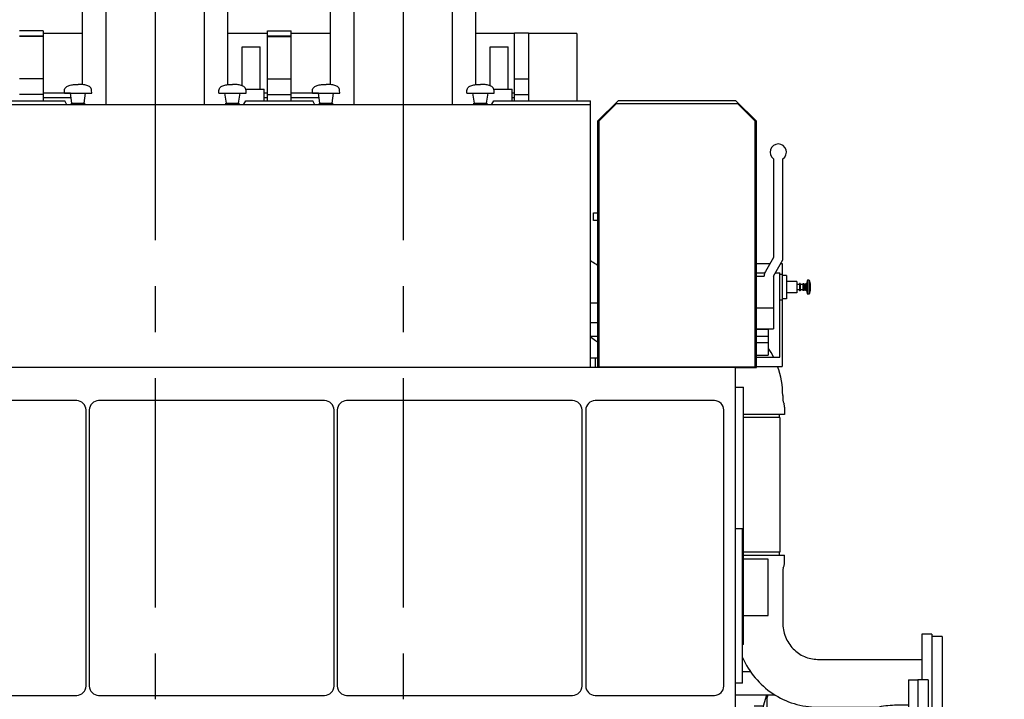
# Model space of a CAD drawing. Header units: millimetres. Extents: x 0 to 1189, y 0 to 841.
# Tile 15 of 85: x 335 to 440, y 181 to 254. Entities that reach past the tile are written whole.
import ezdxf
from ezdxf.enums import TextEntityAlignment as Align

# ---------------------------------------------------------------- set-up
doc = ezdxf.new("R2010")
doc.units = ezdxf.units.MM
doc.header["$LTSCALE"] = 65.395
doc.linetypes.add('CENTER', pattern=[0.6, 0.375, -0.075, 0.075, -0.075])
doc.layers.get('0').update_dxf_attribs({"linetype": 'CONTINUOUS'})
for name, color, linetype in [('1907_060000_TLKS_KGS_V_ABL383', 7, 'CONTINUOUS'), ('1907_061000_TLKS_KGS_V_ABL384', 7, 'CONTINUOUS'), ('1907_116500_05_SIMPLE1_A#AF0_ABL366', 7, 'CONTINUOUS'), ('1907_116500_05_SIMPLE1_T2_A_PBL454', 7, 'CONTINUOUS'), ('1907_116500_05_SIMPLE1_T2_A_PBL455', 7, 'CONTINUOUS'), ('1907_210700_31_SIMPLE1_T1_X_PBL465', 7, 'CONTINUOUS'), ('1907_210700_31_SIMPLE1_T1_X_PBL467', 7, 'CONTINUOUS'), ('1907_210700_31_SIMPLE1_X_ABL464', 7, 'CONTINUOUS'), ('1907_210700_31_SIMPLE1_X_ABL466', 7, 'CONTINUOUS'), ('1907_452000_12_SIMPLE1_A_ABL449', 7, 'CONTINUOUS'), ('1907_452000_12_SIMPLE1_T1_A_PBL450', 7, 'CONTINUOUS'), ('1907_765000_04_SIMPLE1_A_ABL427', 7, 'CONTINUOUS'), ('1907_765000_04_SIMPLE1_T1_A_PBL428', 7, 'CONTINUOUS'), ('1907_833000_34_SIMPLE1_D#AF0_ABL363', 7, 'CONTINUOUS'), ('1907_833000_34_SIMPLE1_T3_D_PBL435', 7, 'CONTINUOUS'), ('1907_833000_34_SIMPLE1_T5_D_PBL434', 7, 'CONTINUOUS'), ('1907_836000_01_SIMPLE1_A_ABL417', 7, 'CONTINUOUS'), ('1907_836000_01_SIMPLE1_T1_A_PBL433', 7, 'CONTINUOUS'), ('1907_836000_01_SIMPLE1_T2_A_PBL418', 7, 'CONTINUOUS'), ('1907_836000_01_SIMPLE1_T2_A_PBL432', 7, 'CONTINUOUS'), ('1947_000000_TLKS_MARKETING_ABL321', 7, 'CONTINUOUS'), ('1947_030000_TLKS_V_ABL336', 7, 'CONTINUOUS'), ('1947_100000_TLKS_V_ABL341', 7, 'CONTINUOUS'), ('1947_111000_11_SIMPLE1_C_ABL354', 7, 'CONTINUOUS'), ('1947_111000_11_SIMPLE1_T1_C_PBL355', 7, 'CONTINUOUS'), ('1947_111200_08_SIMPLE1_A_ABL359', 7, 'CONTINUOUS'), ('1947_111200_08_SIMPLE1_T11_A_PBL442', 7, 'CONTINUOUS'), ('1947_111200_08_SIMPLE1_T5_A_PBL443', 7, 'CONTINUOUS'), ('1947_111200_08_SIMPLE1_T7_A_PBL438', 7, 'CONTINUOUS'), ('1947_111200_08_SIMPLE1_T7_A_PBL439', 7, 'CONTINUOUS'), ('1947_111200_08_SIMPLE1_T7_A_PBL440', 7, 'CONTINUOUS'), ('1947_111200_08_SIMPLE1_T8_A_PBL441', 7, 'CONTINUOUS'), ('1947_171000_05_SIMPLE1_A_ABL369', 7, 'CONTINUOUS'), ('1947_171000_05_SIMPLE1_T1_A_PBL371', 7, 'CONTINUOUS'), ('1947_171000_05_SIMPLE1_T4_A_PBL458', 7, 'CONTINUOUS'), ('1947_171000_05_SIMPLE1_T4_A_PBL459', 7, 'CONTINUOUS'), ('1947_171000_05_SIMPLE1_T4_A_PBL460', 7, 'CONTINUOUS'), ('1947_171000_05_SIMPLE1_T4_A_PBL461', 7, 'CONTINUOUS'), ('1947_200000_TLKS_V_ABL378', 7, 'CONTINUOUS'), ('1947_700000_TLKS_V_ABL337', 7, 'CONTINUOUS'), ('1947_722000_11_SIMPLE1_A_ABL338', 7, 'CONTINUOUS'), ('1947_722000_11_SIMPLE1_T1_A_PBL339', 7, 'CONTINUOUS'), ('1947_800000_TLKS_V_ABL362', 7, 'CONTINUOUS'), ('right_6_VBL320', 7, 'CONTINUOUS')]:
    doc.layers.add(name, color=color, linetype=linetype)
doc.styles.get("Standard").update_dxf_attribs({"font": 'txt', "width": 0.6})
doc.dimstyles.new('DIMSTYLE_1', dxfattribs={"dimtxt": 3.5, "dimasz": 3.5, "dimexe": 1.8, "dimexo": 0, "dimgap": 0.875, "dimtad": 1, "dimlfac": 20, "dimdsep": 46, "dimtxsty": 'Standard', "dimblk": '_FILLED', "dimblk1": '_FILLED', "dimblk2": '_FILLED', "dimcen": 0.09, "dimadec": 0, "dimazin": 0, "dimtp": 2, "dimtm": 2, "dimtfac": 1, "dimtofl": 0, "dimtmove": 0, "dimatfit": 3, "dimldrblk": '_FILLED', "dimfxl": 1, "dimtolj": 1, "dimarcsym": 0})

# ---------------------------------------------------------------- blocks, each defined once
blk = doc.blocks.new('_FILLED')
at = {"color": 0, "linetype": 'ByBlock'}
blk.add_solid([(0, 0), (-1, 0.167), (-1, -0.167)], dxfattribs=at)
blk = doc.blocks.new('*D1')
at = {"color": 2, "linetype": 'Continuous'}
for p, q in [((375.5, 278.5), (463.95, 278.5)), ((462.15, 278.5), (462.15, 214.25)), ((462.15, 150), (462.15, 214.25)), ((413.97, 150), (463.95, 150))]:
    blk.add_line(p, q, dxfattribs=at)
at = {"color": 2, "linetype": 'Continuous', "xscale": 3.5, "yscale": 3.5, "zscale": 3.5}
for p, rotation in [((462.15, 278.5), 90), ((462.15, 150), 270)]:
    blk.add_blockref('_FILLED', p, dxfattribs=dict(at, rotation=rotation))
at = {"color": 2, "linetype": 'Continuous', "width": 0.672619}
blk.add_text('2570', height=3.5, rotation=90, dxfattribs=at).set_placement((461.27, 214.25), align=Align.CENTER)
blk = doc.blocks.new('*D17')
at = {"color": 2, "linetype": 'Continuous'}
for p, q in [((353.28, 320.25), (493.95, 320.25)), ((492.15, 320.25), (492.15, 235.12)), ((492.15, 150), (492.15, 235.12)), ((423.53, 150), (493.95, 150))]:
    blk.add_line(p, q, dxfattribs=at)
at = {"color": 2, "linetype": 'Continuous', "xscale": 3.5, "yscale": 3.5, "zscale": 3.5}
for p, rotation in [((492.15, 320.25), 90), ((492.15, 150), 270)]:
    blk.add_blockref('_FILLED', p, dxfattribs=dict(at, rotation=rotation))
at = {"color": 2, "linetype": 'Continuous', "width": 0.654762}
blk.add_text('3405', height=3.5, rotation=90, dxfattribs=at).set_placement((491.27, 235.12), align=Align.CENTER)
blk = doc.blocks.new('*D18')
at = {"color": 2, "linetype": 'Continuous'}
for p, q in [((357.63, 302), (483.95, 302)), ((482.15, 302), (482.15, 226)), ((482.15, 150), (482.15, 226)), ((423.53, 150), (483.95, 150))]:
    blk.add_line(p, q, dxfattribs=at)
at = {"color": 2, "linetype": 'Continuous', "xscale": 3.5, "yscale": 3.5, "zscale": 3.5}
for p, rotation in [((482.15, 302), 90), ((482.15, 150), 270)]:
    blk.add_blockref('_FILLED', p, dxfattribs=dict(at, rotation=rotation))
at = {"color": 2, "linetype": 'Continuous', "width": 0.672619}
blk.add_text('3040', height=3.5, rotation=90, dxfattribs=at).set_placement((481.27, 226), align=Align.CENTER)
blk = doc.blocks.new('*D19')
at = {"color": 2, "linetype": 'Continuous'}
for p, q in [((375.5, 297), (473.95, 297)), ((472.15, 297), (472.15, 223.5)), ((472.15, 150), (472.15, 223.5)), ((425.75, 150), (473.95, 150))]:
    blk.add_line(p, q, dxfattribs=at)
at = {"color": 2, "linetype": 'Continuous', "xscale": 3.5, "yscale": 3.5, "zscale": 3.5}
for p, rotation in [((472.15, 297), 90), ((472.15, 150), 270)]:
    blk.add_blockref('_FILLED', p, dxfattribs=dict(at, rotation=rotation))
at = {"color": 2, "linetype": 'Continuous', "width": 0.690476}
blk.add_text('2940', height=3.5, rotation=90, dxfattribs=at).set_placement((471.27, 223.5), align=Align.CENTER)
blk = doc.blocks.new('1947_722000_11_SIMPLE1_T1_A_PBL339', base_point=(257.32, 248.44))
at = {"layer": '1947_722000_11_SIMPLE1_T1_A_PBL339', "color": 7, "linetype": 'Continuous'}
for p, q in [((337.02, 252.7), (334.48, 252.7)), ((337.02, 252.7), (337.02, 245.24)), ((360.98, 252.7), (363.52, 252.7)), ((360.98, 245.24), (360.98, 252.7)), ((363.52, 245.24), (363.52, 252.7)), ((334.48, 252.19), (337.02, 252.19)), ((337.02, 252.12), (334.48, 252.12)), ((341.24, 252.44), (337.02, 252.44)), ((360.98, 252.44), (356.77, 252.44)), ((360.98, 252.19), (363.52, 252.19)), ((360.98, 252.12), (363.52, 252.12)), ((367.74, 252.44), (363.52, 252.44)), ((387.38, 252.44), (383.27, 252.44)), ((387.38, 252.51), (388.88, 252.51)), ((387.38, 245.24), (387.38, 252.51)), ((388.88, 252.51), (388.88, 245.24)), ((394.05, 252.44), (388.88, 252.44)), ((394.05, 252.44), (394.05, 245.24)), ((337.02, 247.57), (334.48, 247.57)), ((360.98, 247.57), (363.52, 247.57)), ((387.38, 247.57), (388.88, 247.57)), ((337.02, 245.91), (334.48, 245.91)), ((339.94, 246.04), (337.02, 246.04)), ((337.02, 245.59), (340.01, 245.59)), ((360.98, 246.04), (360.65, 246.04)), ((360.65, 245.59), (360.98, 245.59)), ((360.98, 245.91), (363.52, 245.91)), ((366.44, 246.04), (363.52, 246.04)), ((363.52, 245.59), (366.51, 245.59)), ((387.38, 246.04), (387.15, 246.04)), ((387.15, 245.59), (387.38, 245.59)), ((387.38, 245.91), (388.88, 245.91))]:
    blk.add_line(p, q, dxfattribs=at)
blk = doc.blocks.new('1947_722000_11_SIMPLE1_A_ABL338', base_point=(257.325, 248.435))
at = {"layer": '1947_722000_11_SIMPLE1_T1_A_PBL339'}
blk.add_blockref('1947_722000_11_SIMPLE1_T1_A_PBL339', (257.325, 248.435), dxfattribs=at)
blk = doc.blocks.new('1947_700000_TLKS_V_ABL337', base_point=(257.325, 248.435))
at = {"layer": '1947_722000_11_SIMPLE1_A_ABL338'}
blk.add_blockref('1947_722000_11_SIMPLE1_A_ABL338', (257.325, 248.435), dxfattribs=at)
blk = doc.blocks.new('1947_111000_11_SIMPLE1_T1_C_PBL355', base_point=(283.45, 169.62))
at = {"layer": '1947_111000_11_SIMPLE1_T1_C_PBL355', "color": 7, "linetype": 'Continuous'}
for p in [(159.4, 216.75), (411, 147.38)]:
    blk.add_line(p, (411, 216.75), dxfattribs=at)
blk = doc.blocks.new('1947_111000_11_SIMPLE1_C_ABL354', base_point=(283.45, 169.625))
at = {"layer": '1947_111000_11_SIMPLE1_T1_C_PBL355'}
blk.add_blockref('1947_111000_11_SIMPLE1_T1_C_PBL355', (283.45, 169.625), dxfattribs=at)
blk = doc.blocks.new('1947_111200_08_SIMPLE1_T7_A_PBL438', base_point=(328.53, 197.45))
at = {"layer": '1947_111200_08_SIMPLE1_T7_A_PBL438', "color": 7, "linetype": 'Continuous'}
for p, q in [((340.6, 213.2), (316.45, 213.2)), ((315.45, 212.2), (315.45, 182.7)), ((341.6, 182.7), (341.6, 212.2)), ((316.45, 181.7), (340.6, 181.7))]:
    blk.add_line(p, q, dxfattribs=at)
for centre, start, end in [((316.45, 212.2), 90, 180), ((340.6, 212.2), 0, 90), ((316.45, 182.7), 180, 270), ((340.6, 182.7), 270, 360)]:
    blk.add_arc(centre, 1, start, end, dxfattribs=at)
blk = doc.blocks.new('1947_111200_08_SIMPLE1_T7_A_PBL439', base_point=(355.03, 197.45))
at = {"layer": '1947_111200_08_SIMPLE1_T7_A_PBL439', "color": 7, "linetype": 'Continuous'}
for p, q in [((367.1, 213.2), (342.95, 213.2)), ((341.95, 212.2), (341.95, 182.7)), ((368.1, 182.7), (368.1, 212.2)), ((342.95, 181.7), (367.1, 181.7))]:
    blk.add_line(p, q, dxfattribs=at)
for centre, start, end in [((342.95, 212.2), 90, 180), ((367.1, 212.2), 0, 90), ((342.95, 182.7), 180, 270), ((367.1, 182.7), 270, 360)]:
    blk.add_arc(centre, 1, start, end, dxfattribs=at)
blk = doc.blocks.new('1947_111200_08_SIMPLE1_T7_A_PBL440', base_point=(381.52, 197.45))
at = {"layer": '1947_111200_08_SIMPLE1_T7_A_PBL440', "color": 7, "linetype": 'Continuous'}
for p, q in [((393.6, 213.2), (369.45, 213.2)), ((368.45, 212.2), (368.45, 182.7)), ((394.6, 182.7), (394.6, 212.2)), ((369.45, 181.7), (393.6, 181.7))]:
    blk.add_line(p, q, dxfattribs=at)
for centre, start, end in [((369.45, 212.2), 90, 180), ((393.6, 212.2), 0, 90), ((369.45, 182.7), 180, 270), ((393.6, 182.7), 270, 360)]:
    blk.add_arc(centre, 1, start, end, dxfattribs=at)
blk = doc.blocks.new('1947_111200_08_SIMPLE1_T8_A_PBL441', base_point=(402.38, 197.45))
at = {"layer": '1947_111200_08_SIMPLE1_T8_A_PBL441', "color": 7, "linetype": 'Continuous'}
for p, q in [((408.75, 213.2), (396, 213.2)), ((395, 212.2), (395, 182.7)), ((409.75, 182.7), (409.75, 212.2)), ((396, 181.7), (408.75, 181.7))]:
    blk.add_line(p, q, dxfattribs=at)
for centre, start, end in [((396, 212.2), 90, 180), ((408.75, 212.2), 0, 90), ((396, 182.7), 180, 270), ((408.75, 182.7), 270, 360)]:
    blk.add_arc(centre, 1, start, end, dxfattribs=at)
blk = doc.blocks.new('1947_111200_08_SIMPLE1_T11_A_PBL442', base_point=(411.38, 191.25))
at = {"layer": '1947_111200_08_SIMPLE1_T11_A_PBL442', "color": 7, "linetype": 'Continuous'}
for p, q in [((411.75, 199.5), (411, 199.5)), ((411.75, 183), (411.75, 199.5)), ((411.75, 183), (411, 183))]:
    blk.add_line(p, q, dxfattribs=at)
blk = doc.blocks.new('1947_111200_08_SIMPLE1_T5_A_PBL443', base_point=(411.425, 200.875))
at = {"layer": '1947_111200_08_SIMPLE1_T5_A_PBL443', "color": 7, "linetype": 'Continuous'}
for p, q in [((411, 214.625), (411.85, 214.625)), ((411.85, 187.125), (411.85, 214.625)), ((411.85, 187.125), (411.75, 187.125))]:
    blk.add_line(p, q, dxfattribs=at)
blk = doc.blocks.new('1947_111200_08_SIMPLE1_A_ABL359', base_point=(293.45, 174.94))
at = {"layer": '1947_111200_08_SIMPLE1_T11_A_PBL442'}
blk.add_blockref('1947_111200_08_SIMPLE1_T11_A_PBL442', (411.38, 191.25), dxfattribs=at)
at = {"layer": '1947_111200_08_SIMPLE1_T5_A_PBL443'}
blk.add_blockref('1947_111200_08_SIMPLE1_T5_A_PBL443', (411.43, 200.88), dxfattribs=at)
at = {"layer": '1947_111200_08_SIMPLE1_T7_A_PBL438'}
blk.add_blockref('1947_111200_08_SIMPLE1_T7_A_PBL438', (328.53, 197.45), dxfattribs=at)
at = {"layer": '1947_111200_08_SIMPLE1_T7_A_PBL439'}
blk.add_blockref('1947_111200_08_SIMPLE1_T7_A_PBL439', (355.03, 197.45), dxfattribs=at)
at = {"layer": '1947_111200_08_SIMPLE1_T7_A_PBL440'}
blk.add_blockref('1947_111200_08_SIMPLE1_T7_A_PBL440', (381.52, 197.45), dxfattribs=at)
at = {"layer": '1947_111200_08_SIMPLE1_T8_A_PBL441'}
blk.add_blockref('1947_111200_08_SIMPLE1_T8_A_PBL441', (402.38, 197.45), dxfattribs=at)
blk = doc.blocks.new('1907_116500_05_SIMPLE1_T2_A_PBL454', base_point=(396.15, 217.25))
at = {"layer": '1907_116500_05_SIMPLE1_T2_A_PBL454', "color": 7, "linetype": 'Continuous'}
for p in [(396.25, 217.75), (396.05, 216.75)]:
    blk.add_line(p, (396.05, 217.75), dxfattribs=at)
blk = doc.blocks.new('1907_116500_05_SIMPLE1_T2_A_PBL455', base_point=(395.77, 217.75))
at = {"layer": '1907_116500_05_SIMPLE1_T2_A_PBL455', "color": 7, "linetype": 'Continuous'}
blk.add_line((396.05, 217.75), (395.5, 217.75), dxfattribs=at)
blk = doc.blocks.new('1907_116500_05_SIMPLE1_A#AF0_ABL366', base_point=(281.2, 234.825))
at = {"layer": '1907_116500_05_SIMPLE1_T2_A_PBL454'}
blk.add_blockref('1907_116500_05_SIMPLE1_T2_A_PBL454', (396.15, 217.25), dxfattribs=at)
at = {"layer": '1907_116500_05_SIMPLE1_T2_A_PBL455'}
blk.add_blockref('1907_116500_05_SIMPLE1_T2_A_PBL455', (395.775, 217.75), dxfattribs=at)
blk = doc.blocks.new('1947_171000_05_SIMPLE1_T1_A_PBL371', base_point=(285.5, 230.99))
at = {"layer": '1947_171000_05_SIMPLE1_T1_A_PBL371', "color": 7, "linetype": 'Continuous'}
for p, q in [((332.17, 245.24), (339.33, 245.24)), ((339.53, 244.89), (339.33, 245.24)), ((358.47, 244.89), (358.67, 245.24)), ((358.67, 245.24), (365.83, 245.24)), ((366.03, 244.89), (365.83, 245.24)), ((384.97, 244.89), (385.17, 245.24)), ((385.17, 245.24), (395.5, 245.24)), ((395.5, 216.75), (395.5, 245.24)), ((175.5, 244.85), (395.5, 244.85))]:
    blk.add_line(p, q, dxfattribs=at)
for centre, start_param, end_param in [((339.58, 244.97), -3.926991, -3.141593), ((358.42, 244.97), -3.141593, -2.356194), ((366.08, 244.97), -3.926991, -3.141593), ((384.92, 244.97), -3.141593, -2.356194)]:
    blk.add_ellipse(centre, major_axis=(0, 0.125), ratio=0.57735, start_param=start_param, end_param=end_param, dxfattribs=at)
blk = doc.blocks.new('1947_171000_05_SIMPLE1_T4_A_PBL458', base_point=(340.75, 245.93))
at = {"layer": '1947_171000_05_SIMPLE1_T4_A_PBL458', "color": 7, "linetype": 'Continuous'}
for p, q in [((339.29, 246.05), (339.3, 246.34)), ((342.21, 246.05), (342.2, 246.34)), ((339.29, 246.05), (342.21, 246.05)), ((340.1, 245), (339.94, 246.05)), ((341.4, 245), (341.56, 246.05)), ((340.02, 244.85), (340.04, 245)), ((340.04, 245), (341.46, 245)), ((341.48, 244.85), (341.46, 245))]:
    blk.add_line(p, q, dxfattribs=at)
for points in [[(339.3, 246.34), (339.3, 246.41), (339.33, 246.55), (339.46, 246.71), (339.63, 246.82), (339.89, 246.92), (340.27, 246.99), (340.58, 247), (340.75, 247)], [(342.2, 246.34), (342.2, 246.41), (342.17, 246.55), (342.04, 246.71), (341.87, 246.82), (341.61, 246.92), (341.23, 246.99), (340.92, 247), (340.75, 247)]]:
    blk.add_open_spline(points, degree=3, knots=[0, 0, 0, 0, 0.126668, 0.235274, 0.344342, 0.460019, 0.715186, 1, 1, 1, 1], dxfattribs=at)
blk = doc.blocks.new('1947_171000_05_SIMPLE1_T4_A_PBL459', base_point=(357.25, 245.93))
at = {"layer": '1947_171000_05_SIMPLE1_T4_A_PBL459', "color": 7, "linetype": 'Continuous'}
for p, q in [((355.79, 246.05), (355.8, 246.34)), ((358.71, 246.05), (358.7, 246.34)), ((355.79, 246.05), (358.71, 246.05)), ((356.6, 245), (356.44, 246.05)), ((357.9, 245), (358.06, 246.05)), ((356.52, 244.85), (356.54, 245)), ((356.54, 245), (357.96, 245)), ((357.98, 244.85), (357.96, 245))]:
    blk.add_line(p, q, dxfattribs=at)
for points in [[(355.8, 246.34), (355.8, 246.41), (355.83, 246.55), (355.96, 246.71), (356.13, 246.82), (356.39, 246.92), (356.77, 246.99), (357.08, 247), (357.25, 247)], [(358.7, 246.34), (358.7, 246.41), (358.67, 246.55), (358.54, 246.71), (358.37, 246.82), (358.11, 246.92), (357.73, 246.99), (357.42, 247), (357.25, 247)]]:
    blk.add_open_spline(points, degree=3, knots=[0, 0, 0, 0, 0.126668, 0.235274, 0.344342, 0.460019, 0.715186, 1, 1, 1, 1], dxfattribs=at)
blk = doc.blocks.new('1947_171000_05_SIMPLE1_T4_A_PBL460', base_point=(367.25, 245.93))
at = {"layer": '1947_171000_05_SIMPLE1_T4_A_PBL460', "color": 7, "linetype": 'Continuous'}
for p, q in [((365.79, 246.05), (365.8, 246.34)), ((368.71, 246.05), (368.7, 246.34)), ((365.79, 246.05), (368.71, 246.05)), ((366.6, 245), (366.44, 246.05)), ((367.9, 245), (368.06, 246.05)), ((366.52, 244.85), (366.54, 245)), ((366.54, 245), (367.96, 245)), ((367.98, 244.85), (367.96, 245))]:
    blk.add_line(p, q, dxfattribs=at)
for points in [[(365.8, 246.34), (365.8, 246.41), (365.83, 246.55), (365.96, 246.71), (366.13, 246.82), (366.39, 246.92), (366.77, 246.99), (367.08, 247), (367.25, 247)], [(368.7, 246.34), (368.7, 246.41), (368.67, 246.55), (368.54, 246.71), (368.37, 246.82), (368.11, 246.92), (367.73, 246.99), (367.42, 247), (367.25, 247)]]:
    blk.add_open_spline(points, degree=3, knots=[0, 0, 0, 0, 0.126668, 0.235274, 0.344342, 0.460019, 0.715186, 1, 1, 1, 1], dxfattribs=at)
blk = doc.blocks.new('1947_171000_05_SIMPLE1_T4_A_PBL461', base_point=(383.75, 245.93))
at = {"layer": '1947_171000_05_SIMPLE1_T4_A_PBL461', "color": 7, "linetype": 'Continuous'}
for p, q in [((382.29, 246.05), (382.3, 246.34)), ((385.21, 246.05), (385.2, 246.34)), ((382.29, 246.05), (385.21, 246.05)), ((383.1, 245), (382.94, 246.05)), ((384.4, 245), (384.56, 246.05)), ((383.02, 244.85), (383.04, 245)), ((383.04, 245), (384.46, 245)), ((384.48, 244.85), (384.46, 245))]:
    blk.add_line(p, q, dxfattribs=at)
for points in [[(382.3, 246.34), (382.3, 246.41), (382.33, 246.55), (382.46, 246.71), (382.63, 246.82), (382.89, 246.92), (383.27, 246.99), (383.58, 247), (383.75, 247)], [(385.2, 246.34), (385.2, 246.41), (385.17, 246.55), (385.04, 246.71), (384.87, 246.82), (384.61, 246.92), (384.23, 246.99), (383.92, 247), (383.75, 247)]]:
    blk.add_open_spline(points, degree=3, knots=[0, 0, 0, 0, 0.126668, 0.235274, 0.344342, 0.460019, 0.715186, 1, 1, 1, 1], dxfattribs=at)
blk = doc.blocks.new('1947_171000_05_SIMPLE1_A_ABL369', base_point=(279.49, 231.88))
at = {"layer": '1947_171000_05_SIMPLE1_T1_A_PBL371'}
blk.add_blockref('1947_171000_05_SIMPLE1_T1_A_PBL371', (285.5, 230.99), dxfattribs=at)
at = {"layer": '1947_171000_05_SIMPLE1_T4_A_PBL458'}
blk.add_blockref('1947_171000_05_SIMPLE1_T4_A_PBL458', (340.75, 245.93), dxfattribs=at)
at = {"layer": '1947_171000_05_SIMPLE1_T4_A_PBL459'}
blk.add_blockref('1947_171000_05_SIMPLE1_T4_A_PBL459', (357.25, 245.93), dxfattribs=at)
at = {"layer": '1947_171000_05_SIMPLE1_T4_A_PBL460'}
blk.add_blockref('1947_171000_05_SIMPLE1_T4_A_PBL460', (367.25, 245.93), dxfattribs=at)
at = {"layer": '1947_171000_05_SIMPLE1_T4_A_PBL461'}
blk.add_blockref('1947_171000_05_SIMPLE1_T4_A_PBL461', (383.75, 245.93), dxfattribs=at)
blk = doc.blocks.new('1947_100000_TLKS_V_ABL341', base_point=(297.15, 166.65))
at = {"layer": '1907_116500_05_SIMPLE1_A#AF0_ABL366'}
blk.add_blockref('1907_116500_05_SIMPLE1_A#AF0_ABL366', (281.2, 234.825), dxfattribs=at)
at = {"layer": '1947_111000_11_SIMPLE1_C_ABL354'}
blk.add_blockref('1947_111000_11_SIMPLE1_C_ABL354', (283.45, 169.625), dxfattribs=at)
at = {"layer": '1947_111200_08_SIMPLE1_A_ABL359'}
blk.add_blockref('1947_111200_08_SIMPLE1_A_ABL359', (293.45, 174.9375), dxfattribs=at)
at = {"layer": '1947_171000_05_SIMPLE1_A_ABL369'}
blk.add_blockref('1947_171000_05_SIMPLE1_A_ABL369', (279.48875, 231.875), dxfattribs=at)
blk = doc.blocks.new('1907_833000_34_SIMPLE1_T5_D_PBL434', base_point=(432, 183.00125))
at = {"layer": '1907_833000_34_SIMPLE1_T5_D_PBL434', "color": 7, "linetype": 'Continuous'}
for p, q in [((432, 188.25125), (430.9, 188.25125)), ((430.9, 188.25125), (430.9, 183.37385)), ((432, 188.25125), (432, 177.75125)), ((433.1, 188.00125), (432, 188.00125)), ((433.1, 188.00125), (433.1, 178.00125)), ((433.1, 178.00125), (432, 178.00125)), ((432, 177.75125), (431.6, 177.75125))]:
    blk.add_line(p, q, dxfattribs=at)
blk = doc.blocks.new('1907_833000_34_SIMPLE1_T3_D_PBL435', base_point=(413.2, 204.28))
at = {"layer": '1907_833000_34_SIMPLE1_T3_D_PBL435', "color": 7, "linetype": 'Continuous'}
for p, q in [((416.05, 213.75), (416.05, 213.4)), ((416.11, 213.06), (416.19, 212.84)), ((416.25, 211.7), (411.85, 211.7)), ((415.67, 211.7), (415.67, 211.4)), ((416.25, 212.5), (416.25, 211.7)), ((415.75, 211.4), (411.85, 211.4)), ((415.75, 211.4), (415.75, 197)), ((415.75, 197), (411.85, 197)), ((415.67, 197), (415.67, 196.7)), ((411.85, 196.7), (416.25, 196.7)), ((414.5, 196.25), (411.85, 196.25)), ((414.5, 190.25), (414.5, 196.25)), ((416.25, 195.9), (416.25, 196.7)), ((416.05, 195), (416.05, 189.5)), ((416.11, 195.34), (416.19, 195.56)), ((411.85, 190.25), (414.5, 190.25)), ((419.76, 185.55), (430.9, 185.55)), ((419.76, 180.45), (426.45, 180.45))]:
    blk.add_line(p, q, dxfattribs=at)
for centre, radius, start, end in [((407, 213.75), 9.05, 26.9689, 33.7887), ((407, 213.75), 9.05, 0, 20.0466), ((417.05, 213.4), 1, 180, 199.9988), ((415.25, 212.5), 1, 0, 19.9988), ((415.25, 195.9), 1, 340.0012, 360), ((417.05, 195), 1, 160.0012, 180)]:
    blk.add_arc(centre, radius, start, end, dxfattribs=at)
for points, knots in [([(396.26, 227.63), (396.2, 227.68), (395.95, 227.85), (395.7, 228.01), (395.51, 228.12)], [0, 0, 0, 0, 0.247686, 1, 1, 1, 1]), ([(396.24, 219.44), (396.18, 219.48), (395.92, 219.66), (395.67, 219.86), (395.5, 220.01)], [0, 0, 0, 0, 0.252287, 1, 1, 1, 1]), ([(416.05, 189.5), (416.05, 188.98), (416.25, 187.94), (417.08, 186.63), (418.31, 185.75), (419.28, 185.55), (419.76, 185.55)], [0, 0, 0, 0, 0.262022, 0.517226, 0.762344, 1, 1, 1, 1]), ([(411.74, 185.75), (412.09, 184.97), (413, 183.51), (414.91, 181.8), (417.23, 180.7), (418.92, 180.45), (419.76, 180.45)], [0, 0, 0, 0, 0.251821, 0.502278, 0.751501, 1, 1, 1, 1])]:
    blk.add_open_spline(points, degree=3, knots=knots, dxfattribs=at)
blk = doc.blocks.new('1907_833000_34_SIMPLE1_D#AF0_ABL363', base_point=(297.56, 195.98))
at = {"layer": '1907_833000_34_SIMPLE1_T3_D_PBL435'}
blk.add_blockref('1907_833000_34_SIMPLE1_T3_D_PBL435', (413.2, 204.28), dxfattribs=at)
at = {"layer": '1907_833000_34_SIMPLE1_T5_D_PBL434'}
blk.add_blockref('1907_833000_34_SIMPLE1_T5_D_PBL434', (432, 183), dxfattribs=at)
blk = doc.blocks.new('1947_800000_TLKS_V_ABL362', base_point=(297.56, 195.98))
at = {"layer": '1907_833000_34_SIMPLE1_D#AF0_ABL363'}
blk.add_blockref('1907_833000_34_SIMPLE1_D#AF0_ABL363', (297.56, 195.98), dxfattribs=at)
blk = doc.blocks.new('1907_210700_31_SIMPLE1_T1_X_PBL465', base_point=(350.94, 196.47))
at = {"layer": '1907_210700_31_SIMPLE1_T1_X_PBL465', "color": 7, "linetype": 'Continuous'}
for p, q in [((341.24, 246.97), (341.24, 263.8)), ((343.74, 244.85), (343.74, 263.8)), ((354.27, 244.85), (354.27, 263.8)), ((356.77, 246.97), (356.77, 263.8)), ((358.3, 251), (360.2, 251)), ((358.3, 246.84), (358.3, 251)), ((360.2, 246.47), (360.2, 251)), ((358.67, 246.47), (360.65, 246.47)), ((360.65, 245.24), (360.65, 246.47))]:
    blk.add_line(p, q, dxfattribs=at)
at = {"layer": '1907_210700_31_SIMPLE1_T1_X_PBL465', "color": 2, "linetype": 'CENTER'}
blk.add_line((349, 254.85), (349, 122.65), dxfattribs=at)
blk = doc.blocks.new('1907_210700_31_SIMPLE1_X_ABL464', base_point=(350.94, 196.47))
at = {"layer": '1907_210700_31_SIMPLE1_T1_X_PBL465'}
blk.add_blockref('1907_210700_31_SIMPLE1_T1_X_PBL465', (350.94, 196.47), dxfattribs=at)
blk = doc.blocks.new('1907_210700_31_SIMPLE1_T1_X_PBL467', base_point=(377.44, 196.47))
at = {"layer": '1907_210700_31_SIMPLE1_T1_X_PBL467', "color": 7, "linetype": 'Continuous'}
for p, q in [((367.74, 246.97), (367.74, 263.8)), ((370.24, 244.85), (370.24, 263.8)), ((380.77, 244.85), (380.77, 263.8)), ((383.27, 246.97), (383.27, 263.8)), ((384.8, 251), (386.7, 251)), ((384.8, 246.84), (384.8, 251)), ((386.7, 246.47), (386.7, 251)), ((385.17, 246.47), (387.15, 246.47)), ((387.15, 245.24), (387.15, 246.47))]:
    blk.add_line(p, q, dxfattribs=at)
at = {"layer": '1907_210700_31_SIMPLE1_T1_X_PBL467', "color": 2, "linetype": 'CENTER'}
blk.add_line((375.5, 254.85), (375.5, 122.65), dxfattribs=at)
blk = doc.blocks.new('1907_210700_31_SIMPLE1_X_ABL466', base_point=(377.44, 196.47))
at = {"layer": '1907_210700_31_SIMPLE1_T1_X_PBL467'}
blk.add_blockref('1907_210700_31_SIMPLE1_T1_X_PBL467', (377.44, 196.47), dxfattribs=at)
blk = doc.blocks.new('1947_200000_TLKS_V_ABL378', base_point=(280.89, 196.4))
at = {"layer": '1907_210700_31_SIMPLE1_X_ABL464'}
blk.add_blockref('1907_210700_31_SIMPLE1_X_ABL464', (350.94, 196.47), dxfattribs=at)
at = {"layer": '1907_210700_31_SIMPLE1_X_ABL466'}
blk.add_blockref('1907_210700_31_SIMPLE1_X_ABL466', (377.44, 196.47), dxfattribs=at)
blk = doc.blocks.new('1947_030000_TLKS_V_ABL336', base_point=(279.5, 176.13))
at = {"layer": '1947_100000_TLKS_V_ABL341'}
blk.add_blockref('1947_100000_TLKS_V_ABL341', (297.15, 166.65), dxfattribs=at)
at = {"layer": '1947_200000_TLKS_V_ABL378'}
blk.add_blockref('1947_200000_TLKS_V_ABL378', (280.89, 196.4), dxfattribs=at)
at = {"layer": '1947_700000_TLKS_V_ABL337'}
blk.add_blockref('1947_700000_TLKS_V_ABL337', (257.32, 248.44), dxfattribs=at)
at = {"layer": '1947_800000_TLKS_V_ABL362'}
blk.add_blockref('1947_800000_TLKS_V_ABL362', (297.56, 195.98), dxfattribs=at)
blk = doc.blocks.new('1907_836000_01_SIMPLE1_T2_A_PBL418', base_point=(426.3, 158.45))
at = {"layer": '1907_836000_01_SIMPLE1_T2_A_PBL418', "color": 7, "linetype": 'Continuous'}
for p, q in [((426.85, 163.45), (425.75, 163.45)), ((425.75, 163.45), (425.75, 153.45)), ((426.85, 163.45), (426.85, 153.45)), ((426.85, 153.45), (425.75, 153.45))]:
    blk.add_line(p, q, dxfattribs=at)
blk = doc.blocks.new('1907_836000_01_SIMPLE1_T2_A_PBL432', base_point=(431.05, 178.37385))
at = {"layer": '1907_836000_01_SIMPLE1_T2_A_PBL432', "color": 7, "linetype": 'Continuous'}
for p, q in [((431.6, 183.37385), (430.5, 183.37385)), ((430.5, 183.37385), (430.5, 173.37385)), ((431.6, 183.37385), (431.6, 173.37385)), ((431.6, 173.37385), (430.5, 173.37385))]:
    blk.add_line(p, q, dxfattribs=at)
blk = doc.blocks.new('1907_836000_01_SIMPLE1_T1_A_PBL433', base_point=(423.31, 176.48))
at = {"layer": '1907_836000_01_SIMPLE1_T1_A_PBL433', "color": 7, "linetype": 'Continuous'}
for p, q in [((429.5, 183.37), (430.5, 183.37)), ((429.5, 183.37), (429.5, 173.37)), ((430.5, 183.37), (430.5, 173.37)), ((429.5, 180.64), (428.25, 180.64)), ((429.5, 176.11), (428.25, 176.11)), ((429.5, 173.37), (430.5, 173.37)), ((416.12, 170.5), (416.12, 169.66)), ((418.49, 170.9), (418.49, 170.85)), ((423.01, 170.9), (423.01, 170.85)), ((425.38, 170.5), (425.38, 169.66))]:
    blk.add_line(p, q, dxfattribs=at)
for points, knots in [([(428.25, 180.64), (427.61, 180.64), (426.33, 180.51), (423.89, 179.77), (421.17, 177.97), (419.36, 175.26), (418.61, 172.82), (418.49, 171.54), (418.49, 170.9)], [0, 0, 0, 0, 0.12544, 0.250859, 0.500364, 0.749652, 0.874837, 1, 1, 1, 1]), ([(428.25, 176.11), (427.57, 176.11), (426.19, 175.84), (424.45, 174.68), (423.29, 172.95), (423.01, 171.58), (423.01, 170.9)], [0, 0, 0, 0, 0.250894, 0.501265, 0.750896, 1, 1, 1, 1]), ([(425.38, 170.5), (425.38, 170.52), (425.35, 170.56), (425.23, 170.61), (424.97, 170.67), (424.55, 170.74), (423.98, 170.8), (423.29, 170.84), (422.5, 170.88), (421.64, 170.9), (420.75, 170.91), (419.86, 170.9), (419, 170.88), (418.21, 170.84), (417.52, 170.8), (416.95, 170.74), (416.53, 170.67), (416.27, 170.61), (416.15, 170.56), (416.12, 170.52), (416.12, 170.5)], [0, 0, 0, 0, 0.004844, 0.013094, 0.042343, 0.088595, 0.150375, 0.225424, 0.310922, 0.403623, 0.5, 0.596377, 0.689078, 0.774576, 0.849625, 0.911405, 0.957657, 0.986906, 0.995156, 1, 1, 1, 1]), ([(425.38, 169.66), (425.38, 169.67), (425.35, 169.71), (425.23, 169.76), (424.97, 169.83), (424.55, 169.89), (423.98, 169.95), (423.29, 170), (422.5, 170.03), (421.64, 170.06), (420.75, 170.06), (419.86, 170.06), (419, 170.03), (418.21, 170), (417.52, 169.95), (416.95, 169.89), (416.53, 169.83), (416.27, 169.76), (416.15, 169.71), (416.12, 169.67), (416.12, 169.66)], [0, 0, 0, 0, 0.004844, 0.013094, 0.042343, 0.088595, 0.150375, 0.225424, 0.310922, 0.403623, 0.5, 0.596377, 0.689078, 0.774576, 0.849625, 0.911405, 0.957657, 0.986906, 0.995156, 1, 1, 1, 1]), ([(416.21, 169.58), (416.19, 169.59), (416.15, 169.61), (416.12, 169.64), (416.12, 169.66)], [0, 0, 0, 0, 0.626672, 1, 1, 1, 1]), ([(425.38, 169.66), (425.38, 169.64), (425.35, 169.61), (425.31, 169.59), (425.29, 169.58)], [0, 0, 0, 0, 0.373328, 1, 1, 1, 1])]:
    blk.add_open_spline(points, degree=3, knots=knots, dxfattribs=at)
blk = doc.blocks.new('1907_836000_01_SIMPLE1_A_ABL417', base_point=(423.86, 168.41))
at = {"layer": '1907_836000_01_SIMPLE1_T1_A_PBL433'}
blk.add_blockref('1907_836000_01_SIMPLE1_T1_A_PBL433', (423.31, 176.48), dxfattribs=at)
at = {"layer": '1907_836000_01_SIMPLE1_T2_A_PBL418'}
blk.add_blockref('1907_836000_01_SIMPLE1_T2_A_PBL418', (426.3, 158.45), dxfattribs=at)
at = {"layer": '1907_836000_01_SIMPLE1_T2_A_PBL432'}
blk.add_blockref('1907_836000_01_SIMPLE1_T2_A_PBL432', (431.05, 178.37), dxfattribs=at)
blk = doc.blocks.new('1907_765000_04_SIMPLE1_T1_A_PBL428', base_point=(413.3, 173.22))
at = {"layer": '1907_765000_04_SIMPLE1_T1_A_PBL428', "color": 7, "linetype": 'Continuous'}
for p, q in [((411.75, 184.25), (412.59, 184.25)), ((411, 181.75), (415.12, 181.75)), ((414.3, 181.74), (413.97, 180.54)), ((414.38, 181.74), (414.3, 181.74)), ((414.45, 181.75), (414.38, 181.47)), ((414.38, 171.16), (414.38, 181.74)), ((415.12, 181.75), (415.12, 181.8)), ((413.97, 180.54), (413, 180.54)), ((413.97, 180.54), (413.97, 176.15)), ((413.97, 174.11), (413.97, 171.38)), ((413.95, 169.99), (414.38, 171.16)), ((413.45, 169.81), (413.36, 169.58)), ((413.33, 169.38), (413.33, 164.3)), ((415.6, 166.37), (415.6, 162.2)), ((413.45, 164.3), (413.29, 164.3)), ((415.6, 164.3), (413.95, 164.3))]:
    blk.add_line(p, q, dxfattribs=at)
blk.add_arc((412.98, 171.38), 0.983, 349.8786, 359.9887, dxfattribs=at)
blk.add_open_spline([(413.36, 169.58), (413.34, 169.51), (413.33, 169.44), (413.33, 169.38)], degree=3, dxfattribs=at)
blk.add_open_spline([(413.29, 164.3), (413.28, 164.3), (413.21, 164.29), (413.15, 164.26), (413.11, 164.23)], degree=3, knots=[0, 0, 0, 0, 0.206613, 1, 1, 1, 1], dxfattribs=at)
blk = doc.blocks.new('1907_765000_04_SIMPLE1_A_ABL427', base_point=(413.3, 173.225))
at = {"layer": '1907_765000_04_SIMPLE1_T1_A_PBL428'}
blk.add_blockref('1907_765000_04_SIMPLE1_T1_A_PBL428', (413.3, 173.225), dxfattribs=at)
blk = doc.blocks.new('1907_452000_12_SIMPLE1_T1_A_PBL450', base_point=(407.24, 231))
at = {"layer": '1907_452000_12_SIMPLE1_T1_A_PBL450', "color": 7, "linetype": 'Continuous'}
for p, q in [((398.45, 245.25), (396.25, 243.05)), ((411.05, 245.25), (398.45, 245.25)), ((413.25, 243.05), (411.05, 245.25)), ((398.25, 244.9), (396.4, 243.05)), ((411.25, 244.9), (398.25, 244.9)), ((413.1, 243.05), (411.25, 244.9)), ((396.25, 243.05), (396.25, 216.75)), ((396.4, 243.05), (396.4, 216.8)), ((413.1, 216.8), (413.1, 243.05)), ((413.25, 216.75), (413.25, 243.05)), ((415.07, 239.03), (415.07, 228.5)), ((416.07, 228.23), (416.07, 239.03)), ((395.82, 233.25), (396.25, 233.25)), ((395.82, 232.45), (395.82, 233.25)), ((396.25, 232.45), (395.82, 232.45)), ((415.07, 228.5), (414.21, 227)), ((413.25, 227.85), (414.7, 227.85)), ((415.07, 226.5), (416.07, 228.23)), ((415.85, 227.85), (416, 227.85)), ((416, 227.85), (416, 216.85)), ((413.25, 226.85), (414.14, 226.85)), ((413.25, 226.5), (414.08, 226.5)), ((415.07, 226.5), (415.07, 220.86)), ((415.28, 226.85), (415.75, 226.85)), ((415.75, 217.85), (415.75, 226.85)), ((415.75, 226.7), (416, 226.7)), ((416.45, 226.57), (416, 226.57)), ((416.45, 226.57), (416.45, 224.07)), ((417.55, 225.93), (416.45, 225.93)), ((417.55, 225.93), (417.55, 224.72)), ((417.85, 225.6), (417.55, 225.6)), ((417.93, 225.72), (417.85, 225.72)), ((417.85, 225.72), (417.85, 224.93)), ((417.93, 225.72), (417.93, 224.93)), ((418.18, 225.61), (417.93, 225.61)), ((418.33, 225.67), (418.18, 225.67)), ((418.18, 225.67), (418.18, 224.97)), ((418.33, 225.67), (418.33, 224.97)), ((418.58, 225.67), (418.48, 225.67)), ((418.48, 225.67), (418.48, 224.97)), ((418.69, 226.07), (418.58, 225.67)), ((418.58, 225.67), (418.58, 224.97)), ((418.87, 226.07), (418.69, 226.07)), ((418.69, 226.07), (418.69, 224.57)), ((418.87, 226.07), (418.87, 224.57)), ((418.87, 226.07), (418.98, 225.67)), ((418.98, 225.67), (418.98, 224.97)), ((417.55, 224.72), (416.45, 224.72)), ((417.85, 225.04), (417.55, 225.04)), ((417.93, 224.93), (417.85, 224.93)), ((418.18, 225.04), (417.93, 225.04)), ((418.33, 224.97), (418.18, 224.97)), ((418.58, 224.97), (418.48, 224.97)), ((418.58, 224.97), (418.69, 224.57)), ((418.87, 224.57), (418.69, 224.57)), ((418.98, 224.97), (418.87, 224.57)), ((396.25, 223.62), (395.5, 223.62)), ((413.25, 223.13), (415.07, 223.13)), ((415.75, 223.95), (416, 223.95)), ((416.45, 224.07), (416, 224.07)), ((396.25, 221.5), (395.5, 221.5)), ((396.25, 220.05), (395.5, 220.05)), ((413.25, 220.86), (415.07, 220.86)), ((413.25, 220.84), (414.51, 220.84)), ((413.25, 220.09), (414.51, 220.09)), ((414.51, 220.84), (414.51, 218.06)), ((413.25, 219.42), (414.51, 219.42)), ((413.25, 218.06), (414.51, 218.06)), ((413.25, 217.85), (415.75, 217.85)), ((396.4, 216.8), (413.1, 216.8)), ((411, 216.75), (413.25, 216.75)), ((413.25, 216.85), (416, 216.85))]:
    blk.add_line(p, q, dxfattribs=at)
for centre, radius, start, end in [((415.57, 239.75), 0.875, 304.85, 235.1501), ((415.07, 226.5), 1, 150, 180.0016), ((418.4, 225.67), 0.075, 180.0191, 359.9618), ((418.4, 224.97), 0.075, 0.0382, 179.9809)]:
    blk.add_arc(centre, radius, start, end, dxfattribs=at)
blk = doc.blocks.new('1907_452000_12_SIMPLE1_A_ABL449', base_point=(407.24, 231))
at = {"layer": '1907_452000_12_SIMPLE1_T1_A_PBL450'}
blk.add_blockref('1907_452000_12_SIMPLE1_T1_A_PBL450', (407.24, 231), dxfattribs=at)
blk = doc.blocks.new('1907_061000_TLKS_KGS_V_ABL384', base_point=(416.93, 194.5))
at = {"layer": '1907_452000_12_SIMPLE1_A_ABL449'}
blk.add_blockref('1907_452000_12_SIMPLE1_A_ABL449', (407.24, 231), dxfattribs=at)
at = {"layer": '1907_765000_04_SIMPLE1_A_ABL427'}
blk.add_blockref('1907_765000_04_SIMPLE1_A_ABL427', (413.3, 173.22), dxfattribs=at)
at = {"layer": '1907_836000_01_SIMPLE1_A_ABL417'}
blk.add_blockref('1907_836000_01_SIMPLE1_A_ABL417', (423.86, 168.41), dxfattribs=at)
blk = doc.blocks.new('1907_060000_TLKS_KGS_V_ABL383', base_point=(416.925, 194.5025))
at = {"layer": '1907_061000_TLKS_KGS_V_ABL384'}
blk.add_blockref('1907_061000_TLKS_KGS_V_ABL384', (416.925, 194.5025), dxfattribs=at)
blk = doc.blocks.new('1947_000000_TLKS_MARKETING_ABL321', base_point=(259.95, 181.51))
at = {"layer": '1907_060000_TLKS_KGS_V_ABL383'}
blk.add_blockref('1907_060000_TLKS_KGS_V_ABL383', (416.93, 194.5), dxfattribs=at)
at = {"layer": '1947_030000_TLKS_V_ABL336'}
blk.add_blockref('1947_030000_TLKS_V_ABL336', (279.5, 176.13), dxfattribs=at)
blk = doc.blocks.new('RIGHT_6_VBL320', base_point=(266.7, 200.32))
at = {"layer": '1947_000000_TLKS_MARKETING_ABL321'}
blk.add_blockref('1947_000000_TLKS_MARKETING_ABL321', (259.95, 181.51), dxfattribs=at)

msp = doc.modelspace()

# ---------------------------------------------------------------- block references
at = {"layer": 'right_6_VBL320'}
msp.add_blockref('RIGHT_6_VBL320', (266.7, 200.325), dxfattribs=at)

# ---------------------------------------------------------------- dimensions: what is measured, and where the dimension line sits
at = {"color": 2, "linetype": 'Continuous'}
for base, p1, p2, picture, middle in [((492.15, 320.25), (423.52584, 150), (353.2846, 320.25), '*D17', (492.15, 234.79167)), ((482.15, 302), (423.52584, 150), (357.635, 302), '*D18', (482.15, 225.66667)), ((472.15, 297), (425.75161, 150), (375.5, 297), '*D19', (472.15, 223.16667)), ((462.15, 278.5), (413.97485, 150), (375.5, 278.5), '*D1', (462.15, 213.91667))]:
    dim = msp.add_linear_dim(base=base, p1=p1, p2=p2, angle=90, dimstyle='DIMSTYLE_1', dxfattribs=at)
    dim.commit()
    dim.dimension.update_dxf_attribs({"geometry": picture, "text_midpoint": middle, "dimtype": 160})

doc.saveas('drawing.dxf')
